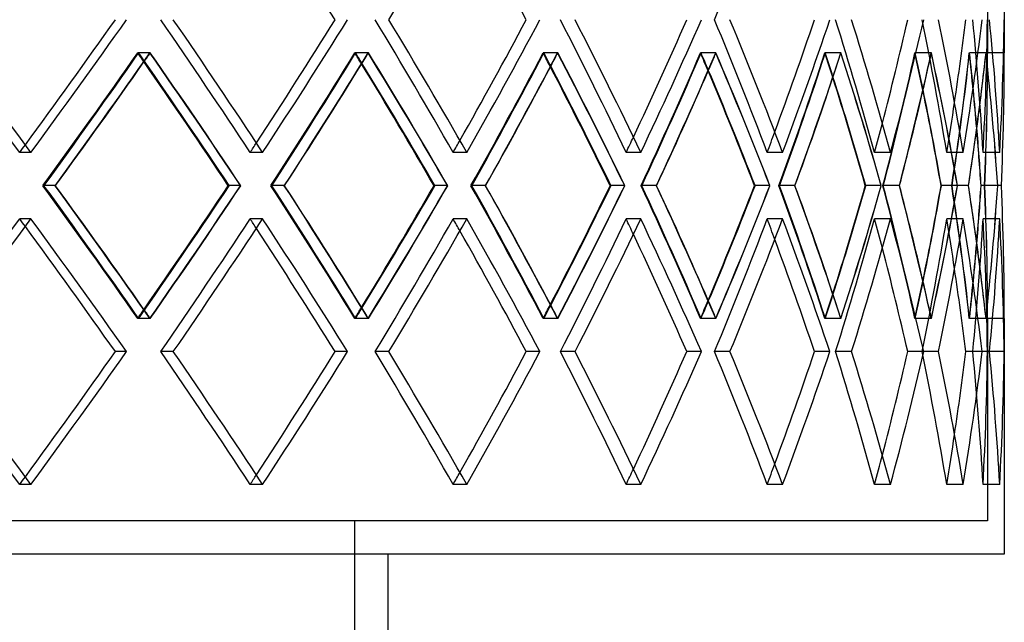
# Model space of a CAD drawing. Header units: millimetres. Extents: x -675 to 675, y -276 to 276.
# Tile 12 of 14: x 305 to 453, y -100 to -10. Entities that reach past the tile are written whole.
import ezdxf

# ---------------------------------------------------------------- set-up
doc = ezdxf.new("R2010")
doc.units = ezdxf.units.MM
doc.layers.add('HIDDEN', color=7, linetype='Continuous')
doc.layers.add('THICK', color=7, linetype='Continuous')

msp = doc.modelspace()

# ---------------------------------------------------------------- linework, layer by layer
at = {"layer": 'HIDDEN'}
for p, q in [((450, -4.68), (450, -14.72)), ((324.37, -14.62), (322.49, -14.62)), ((324.31, -14.62), (322.62, -14.62)), ((357.11, -14.62), (355.06, -14.62)), ((357.06, -14.62), (355.17, -14.62)), ((385.52, -14.62), (383.31, -14.62)), ((385.47, -14.62), (383.41, -14.62)), ((409.24, -14.62), (406.92, -14.62)), ((409.2, -14.62), (407, -14.62)), ((428, -14.62), (425.59, -14.62)), ((427.97, -14.62), (425.65, -14.62)), ((441.56, -14.62), (439.09, -14.62)), ((441.54, -14.62), (439.13, -14.62)), ((449.76, -14.62), (447.26, -14.62)), ((449.75, -14.62), (447.28, -14.62)), ((452.5, -14.62), (450, -14.62)), ((306.47, -29.56), (304.78, -29.56)), ((306.47, -29.56), (304.78, -29.56)), ((341.23, -29.56), (339.35, -29.56)), ((341.23, -29.56), (339.35, -29.56)), ((371.85, -29.56), (369.8, -29.56)), ((371.85, -29.56), (369.8, -29.56)), ((397.96, -29.56), (395.76, -29.56)), ((397.96, -29.56), (395.76, -29.56)), ((419.24, -29.56), (416.92, -29.56)), ((419.24, -29.56), (416.92, -29.56)), ((435.43, -29.56), (433.02, -29.56)), ((435.43, -29.56), (433.02, -29.56)), ((446.33, -29.56), (443.86, -29.56)), ((446.33, -29.56), (443.86, -29.56)), ((451.81, -29.56), (449.32, -29.56)), ((451.81, -29.56), (449.32, -29.56)), ((310.11, -34.53), (308.25, -34.53)), ((310.11, -34.53), (308.42, -34.53)), ((337.95, -34.53), (336.06, -34.53)), ((344.48, -34.53), (342.44, -34.53)), ((344.48, -34.53), (342.59, -34.53)), ((369, -34.53), (366.94, -34.53)), ((374.67, -34.53), (372.48, -34.53)), ((374.67, -34.53), (372.61, -34.53)), ((395.57, -34.53), (393.37, -34.53)), ((400.31, -34.53), (398, -34.53)), ((400.31, -34.53), (398.11, -34.53)), ((417.34, -34.53), (415.02, -34.53)), ((421.09, -34.53), (418.68, -34.53)), ((421.09, -34.53), (418.77, -34.53)), ((434.05, -34.53), (431.64, -34.53)), ((436.75, -34.53), (434.29, -34.53)), ((436.75, -34.53), (434.35, -34.53)), ((445.48, -34.53), (443.02, -34.53)), ((447.13, -34.53), (444.62, -34.53)), ((447.12, -34.53), (444.65, -34.53)), ((451.51, -34.53), (449.02, -34.53)), ((452.06, -34.53), (449.55, -34.53)), ((452.06, -34.53), (449.56, -34.53)), ((306.47, -39.51), (304.78, -39.51)), ((306.47, -39.51), (304.78, -39.51)), ((341.23, -39.51), (339.35, -39.51)), ((341.23, -39.51), (339.35, -39.51)), ((371.85, -39.51), (369.8, -39.51)), ((371.85, -39.51), (369.8, -39.51)), ((397.96, -39.51), (395.76, -39.51)), ((397.96, -39.51), (395.76, -39.51)), ((419.24, -39.51), (416.92, -39.51)), ((419.24, -39.51), (416.92, -39.51)), ((435.43, -39.51), (433.02, -39.51)), ((435.43, -39.51), (433.02, -39.51)), ((446.33, -39.51), (443.86, -39.51)), ((446.33, -39.51), (443.86, -39.51)), ((451.81, -39.51), (449.32, -39.51)), ((451.81, -39.51), (449.32, -39.51)), ((324.37, -54.44), (322.49, -54.44)), ((324.31, -54.44), (322.62, -54.44)), ((357.11, -54.44), (355.06, -54.44)), ((357.06, -54.44), (355.17, -54.44)), ((385.52, -54.44), (383.31, -54.44)), ((385.47, -54.44), (383.41, -54.44)), ((409.24, -54.44), (406.92, -54.44)), ((409.2, -54.44), (407, -54.44)), ((428, -54.44), (425.59, -54.44)), ((427.97, -54.44), (425.65, -54.44)), ((441.56, -54.44), (439.09, -54.44)), ((441.54, -54.44), (439.13, -54.44)), ((449.76, -54.44), (447.26, -54.44)), ((449.75, -54.44), (447.28, -54.44)), ((452.5, -54.44), (450, -54.44)), ((450, -54.44), (450, -84.8)), ((320.82, -59.42), (319.13, -59.42)), ((327.83, -59.42), (325.94, -59.42)), ((327.83, -59.42), (325.94, -59.42)), ((353.98, -59.42), (352.09, -59.42)), ((360.15, -59.42), (358.09, -59.42)), ((360.15, -59.42), (358.09, -59.42)), ((382.84, -59.42), (380.78, -59.42)), ((388.1, -59.42), (385.9, -59.42)), ((388.1, -59.42), (385.9, -59.42)), ((407.05, -59.42), (404.85, -59.42)), ((411.34, -59.42), (409.02, -59.42)), ((411.34, -59.42), (409.02, -59.42)), ((426.32, -59.42), (424.01, -59.42)), ((429.59, -59.42), (427.18, -59.42)), ((429.59, -59.42), (427.18, -59.42)), ((440.42, -59.42), (438.01, -59.42)), ((442.62, -59.42), (440.15, -59.42)), ((442.62, -59.42), (440.15, -59.42)), ((449.17, -59.42), (446.7, -59.42)), ((450.28, -59.42), (447.78, -59.42)), ((450.28, -59.42), (447.78, -59.42)), ((452.47, -59.42), (449.97, -59.42)), ((450.28, -59.42), (449.97, -59.42)), ((306.47, -79.33), (304.78, -79.33)), ((306.47, -79.33), (304.78, -79.33)), ((341.23, -79.33), (339.35, -79.33)), ((341.23, -79.33), (339.35, -79.33)), ((371.85, -79.33), (369.8, -79.33)), ((371.85, -79.33), (369.8, -79.33)), ((397.96, -79.33), (395.76, -79.33)), ((397.96, -79.33), (395.76, -79.33)), ((419.24, -79.33), (416.92, -79.33)), ((419.24, -79.33), (416.92, -79.33)), ((435.43, -79.33), (433.02, -79.33)), ((435.43, -79.33), (433.02, -79.33)), ((446.33, -79.33), (443.86, -79.33)), ((446.33, -79.33), (443.86, -79.33)), ((451.81, -79.33), (449.32, -79.33)), ((451.81, -79.33), (449.32, -79.33)), ((450, -84.8), (0, -84.8)), ((355, -84.8), (355, -275.5))]:
    msp.add_line(p, q, dxfattribs=at)
for centre, major_axis, ratio, start_param, end_param in [((0, 10.26), (-419.22, -419.22), 0.390201, 1.898571, 1.942827), ((0, 10.26), (373.3, 373.3), 0.673173, -1.022559, -0.978303), ((0, -29.56), (419.22, -419.22), 0.390201, 1.198766, 1.243022), ((0, -29.56), (-419.22, 419.22), 0.390201, -1.942827, -1.898571), ((0, -29.56), (421.54, 421.54), 0.390201, -1.198766, -1.154754), ((0, -29.56), (409.57, -409.57), 0.455172, 1.14365, 1.187906), ((0, -29.56), (-409.57, 409.57), 0.455172, -1.997943, -1.953686), ((0, -29.56), (411.84, 411.84), 0.455172, -1.14365, -1.099638), ((0, -29.56), (398.68, -398.68), 0.523489, 1.088534, 1.132791), ((0, -29.56), (-398.68, 398.68), 0.523489, -2.053058, -2.008802), ((0, -29.56), (400.89, 400.89), 0.523489, -1.088534, -1.044523), ((0, -29.56), (386.57, -386.57), 0.595871, 1.033419, 1.077675), ((0, -29.56), (-386.57, 386.57), 0.595871, -2.108174, -2.063918), ((0, -29.56), (388.72, 388.72), 0.595871, -1.033419, -0.989407), ((0, -29.56), (373.3, -373.3), 0.673173, 0.978303, 1.022559), ((0, -29.56), (-373.3, 373.3), 0.673173, -2.16329, -2.119033), ((0, -29.56), (375.37, 375.37), 0.673173, -0.978303, -0.934291), ((0, -29.56), (358.89, -358.89), 0.756438, 0.923187, 0.967444), ((0, -29.56), (-358.89, 358.89), 0.756438, -2.218405, -2.174149), ((0, -29.56), (360.88, 360.88), 0.756438, -0.923187, -0.879176), ((0, -29.56), (343.39, -343.39), 0.846957, 0.868072, 0.912328), ((0, -29.56), (-343.39, 343.39), 0.846957, -2.273521, -2.229265), ((0, -29.56), (345.3, 345.3), 0.846957, -0.868072, -0.82406), ((0, -29.56), (326.84, -326.84), 0.946349, 0.812956, 0.857212), ((0, -29.56), (-326.84, 326.84), 0.946349, -2.328637, -2.28438), ((0, -29.56), (-326.84, -326.84), 0.946349, 2.328637, 2.372893), ((0, -29.56), (328.66, 328.66), 0.946349, -0.812956, -0.768944), ((0, 10.26), (409.57, 409.57), 0.455172, -1.243353, -1.198974), ((0, -39.51), (-419.22, -419.22), 0.390201, 1.953882, 1.998152), ((0, -39.51), (409.57, -409.57), 0.455172, 1.196064, 1.198974), ((0, 10.26), (-419.22, 419.22), 0.390201, -2.000854, -1.998152), ((0, 10.26), (411.84, 411.84), 0.455172, -1.201661, -1.198669), ((0, -39.51), (411.84, -411.84), 0.455172, 1.154643, 1.198669), ((0, 10.26), (398.68, 398.68), 0.523489, -1.188238, -1.143859), ((0, -39.51), (-409.57, -409.57), 0.455172, 2.008997, 2.053267), ((0, -39.51), (398.68, -398.68), 0.523489, 1.140235, 1.143859), ((0, 10.26), (-409.57, 409.57), 0.455172, -2.056683, -2.053267), ((0, 10.26), (400.89, 400.89), 0.523489, -1.147255, -1.143553), ((0, -39.51), (400.89, -400.89), 0.523489, 1.099528, 1.143553), ((0, 10.26), (386.57, 386.57), 0.595871, -1.133122, -1.088743), ((0, -39.51), (-398.68, -398.68), 0.523489, 2.064113, 2.108383), ((0, -39.51), (386.57, -386.57), 0.595871, 1.08417, 1.088743), ((0, 10.26), (-398.68, 398.68), 0.523489, -2.11275, -2.108383), ((0, 10.26), (388.72, 388.72), 0.595871, -1.093084, -1.088437), ((0, -39.51), (388.72, -388.72), 0.595871, 1.044412, 1.088437), ((0, 10.26), (373.3, 373.3), 0.673173, -1.078006, -1.033627), ((0, -39.51), (-386.57, -386.57), 0.595871, 2.119229, 2.163499), ((0, -39.51), (373.3, -373.3), 0.673173, 1.027687, 1.033627), ((0, 10.26), (-386.57, 386.57), 0.595871, -2.169233, -2.163499), ((0, 10.26), (375.37, 375.37), 0.673173, -1.039328, -1.033322), ((0, -39.51), (375.37, -375.37), 0.673173, 0.989296, 1.033322), ((0, 10.26), (358.89, 358.89), 0.756438, -1.022891, -0.978512), ((0, -39.51), (-373.3, -373.3), 0.673173, 2.174344, 2.218614), ((0, -39.51), (358.89, -358.89), 0.756438, 0.970368, 0.978512), ((0, 10.26), (-373.3, 373.3), 0.673173, -2.226556, -2.218614), ((0, 10.26), (360.88, 360.88), 0.756438, -0.986406, -0.978206), ((0, -39.51), (360.88, -360.88), 0.756438, 0.934181, 0.978206), ((0, 10.26), (343.39, 343.39), 0.846957, -0.967775, -0.923396), ((0, -39.51), (-358.89, -358.89), 0.756438, 2.22946, 2.27373), ((0, -39.51), (343.39, -343.39), 0.846957, 0.910953, 0.923396), ((0, 10.26), (-358.89, 358.89), 0.756438, -2.28598, -2.27373), ((0, 10.26), (345.3, 345.3), 0.846957, -0.935571, -0.92309), ((0, -39.51), (345.3, -345.3), 0.846957, 0.879065, 0.92309), ((0, 10.26), (326.84, 326.84), 0.946349, -0.912659, -0.868281), ((0, -39.51), (-343.39, -343.39), 0.846957, 2.284576, 2.328846), ((0, -39.51), (326.84, -326.84), 0.946349, 0.843152, 0.868281), ((0, 10.26), (-343.39, 343.39), 0.846957, -2.353834, -2.328846), ((0, 10.26), (328.66, 328.66), 0.946349, -0.893097, -0.867975), ((0, 10.26), (-326.84, 326.84), 0.946349, -2.42834, -2.383961), ((0, -39.51), (-326.84, -326.84), 0.946349, 2.339691, 2.383752), ((0, -39.51), (328.66, -328.66), 0.946349, 0.823949, 0.867975), ((0, -29.56), (-343.39, -343.39), 0.846957, 2.273521, 2.29017), ((0, -29.56), (-373.3, -373.3), 0.673173, 2.16329, 2.170129), ((0, -29.56), (-358.89, -358.89), 0.756438, 2.218405, 2.228229), ((0, -29.56), (-398.68, -398.68), 0.523489, 2.053058, 2.057065), ((0, -29.56), (-386.57, -386.57), 0.595871, 2.108174, 2.113307), ((0, -29.56), (-419.22, -419.22), 0.390201, 1.942827, 1.945384), ((0, -29.56), (-409.57, -409.57), 0.455172, 1.997943, 2.001132), ((0, -79.33), (409.57, -409.57), 0.455172, 1.198974, 1.243353), ((0, -29.56), (-419.22, 419.22), 0.390201, -1.998152, -1.953882), ((0, -29.56), (411.84, 411.84), 0.455172, -1.198669, -1.154643), ((0, -79.33), (398.68, -398.68), 0.523489, 1.143859, 1.188238), ((0, -29.56), (-409.57, 409.57), 0.455172, -2.053267, -2.008997), ((0, -29.56), (400.89, 400.89), 0.523489, -1.143553, -1.099528), ((0, -79.33), (386.57, -386.57), 0.595871, 1.088743, 1.133122), ((0, -29.56), (-398.68, 398.68), 0.523489, -2.108383, -2.064113), ((0, -29.56), (388.72, 388.72), 0.595871, -1.088437, -1.044412), ((0, -79.33), (373.3, -373.3), 0.673173, 1.033627, 1.078006), ((0, -29.56), (-386.57, 386.57), 0.595871, -2.163499, -2.119229), ((0, -29.56), (375.37, 375.37), 0.673173, -1.033322, -0.989296), ((0, -79.33), (358.89, -358.89), 0.756438, 0.978512, 1.022891), ((0, -29.56), (-373.3, 373.3), 0.673173, -2.218614, -2.174344), ((0, -29.56), (360.88, 360.88), 0.756438, -0.978206, -0.934181), ((0, -79.33), (343.39, -343.39), 0.846957, 0.923396, 0.967775), ((0, -29.56), (-358.89, 358.89), 0.756438, -2.27373, -2.22946), ((0, -29.56), (345.3, 345.3), 0.846957, -0.92309, -0.879065), ((0, -79.33), (326.84, -326.84), 0.946349, 0.868281, 0.912659), ((0, -29.56), (-343.39, 343.39), 0.846957, -2.328846, -2.284576), ((0, -79.33), (-326.84, -326.84), 0.946349, 2.383961, 2.42834), ((0, -29.56), (-326.84, 326.84), 0.946349, -2.383961, -2.339691), ((0, -29.56), (328.66, 328.66), 0.946349, -0.867975, -0.823949), ((0, -39.51), (419.22, 419.22), 0.390201, -1.243022, -1.198766), ((0, -39.51), (-419.22, -419.22), 0.390201, 1.898571, 1.942827), ((0, -39.51), (-419.22, 419.22), 0.390201, -1.945384, -1.942827), ((0, -39.51), (421.54, -421.54), 0.390201, 1.154754, 1.198766), ((0, -39.51), (409.57, 409.57), 0.455172, -1.187906, -1.14365), ((0, -39.51), (-409.57, -409.57), 0.455172, 1.953686, 1.997943), ((0, -39.51), (-409.57, 409.57), 0.455172, -2.001132, -1.997943), ((0, -39.51), (411.84, -411.84), 0.455172, 1.099638, 1.14365), ((0, -39.51), (398.68, 398.68), 0.523489, -1.132791, -1.088534), ((0, -39.51), (-398.68, -398.68), 0.523489, 2.008802, 2.053058), ((0, -39.51), (-398.68, 398.68), 0.523489, -2.057065, -2.053058), ((0, -39.51), (400.89, -400.89), 0.523489, 1.044523, 1.088534), ((0, -39.51), (386.57, 386.57), 0.595871, -1.077675, -1.033419), ((0, -39.51), (-386.57, -386.57), 0.595871, 2.063918, 2.108174), ((0, -39.51), (-386.57, 386.57), 0.595871, -2.113307, -2.108174), ((0, -39.51), (388.72, -388.72), 0.595871, 0.989407, 1.033419), ((0, -39.51), (373.3, 373.3), 0.673173, -1.022559, -0.978303), ((0, -39.51), (-373.3, -373.3), 0.673173, 2.119033, 2.16329), ((0, -39.51), (-373.3, 373.3), 0.673173, -2.170129, -2.16329), ((0, -39.51), (375.37, -375.37), 0.673173, 0.934291, 0.978303), ((0, -39.51), (358.89, 358.89), 0.756438, -0.967444, -0.923187), ((0, -39.51), (-358.89, -358.89), 0.756438, 2.174149, 2.218405), ((0, -39.51), (-358.89, 358.89), 0.756438, -2.228229, -2.218405), ((0, -39.51), (360.88, -360.88), 0.756438, 0.879176, 0.923187), ((0, -39.51), (343.39, 343.39), 0.846957, -0.912328, -0.868072), ((0, -39.51), (-343.39, -343.39), 0.846957, 2.229265, 2.273521), ((0, -39.51), (-343.39, 343.39), 0.846957, -2.29017, -2.273521), ((0, -39.51), (345.3, -345.3), 0.846957, 0.82406, 0.868072), ((0, -39.51), (326.84, 326.84), 0.946349, -0.857212, -0.812956), ((0, -39.51), (-326.84, -326.84), 0.946349, 2.28438, 2.328637), ((0, -39.51), (-326.84, 326.84), 0.946349, -2.372893, -2.328637), ((0, -39.51), (328.66, -328.66), 0.946349, 0.768944, 0.812956), ((0, -29.56), (326.84, 326.84), 0.946349, -0.868281, -0.843152), ((0, -79.33), (-343.39, -343.39), 0.846957, 2.328846, 2.353834), ((0, -79.33), (328.66, -328.66), 0.946349, 0.867975, 0.893097), ((0, -29.56), (343.39, 343.39), 0.846957, -0.923396, -0.910953), ((0, -79.33), (-358.89, -358.89), 0.756438, 2.27373, 2.28598), ((0, -79.33), (345.3, -345.3), 0.846957, 0.92309, 0.935571), ((0, -29.56), (358.89, 358.89), 0.756438, -0.978512, -0.970368), ((0, -79.33), (-373.3, -373.3), 0.673173, 2.218614, 2.226556), ((0, -79.33), (360.88, -360.88), 0.756438, 0.978206, 0.986406), ((0, -29.56), (409.57, 409.57), 0.455172, -1.198974, -1.196064), ((0, -79.33), (411.84, -411.84), 0.455172, 1.198669, 1.201661), ((0, -29.56), (398.68, 398.68), 0.523489, -1.143859, -1.140235), ((0, -79.33), (-409.57, -409.57), 0.455172, 2.053267, 2.056683), ((0, -79.33), (400.89, -400.89), 0.523489, 1.143553, 1.147255), ((0, -29.56), (386.57, 386.57), 0.595871, -1.088743, -1.08417), ((0, -79.33), (-398.68, -398.68), 0.523489, 2.108383, 2.11275), ((0, -79.33), (388.72, -388.72), 0.595871, 1.088437, 1.093084), ((0, -29.56), (373.3, 373.3), 0.673173, -1.033627, -1.027687), ((0, -79.33), (-386.57, -386.57), 0.595871, 2.163499, 2.169233), ((0, -79.33), (375.37, -375.37), 0.673173, 1.033322, 1.039328), ((0, -79.33), (-419.22, -419.22), 0.390201, 1.998152, 2.000854), ((0, -79.33), (419.22, -419.22), 0.390201, 1.198766, 1.243022), ((0, -79.33), (-419.22, 419.22), 0.390201, -1.942827, -1.898571), ((0, -79.33), (421.54, 421.54), 0.390201, -1.198766, -1.154754), ((0, -79.33), (409.57, -409.57), 0.455172, 1.14365, 1.187906), ((0, -79.33), (-409.57, 409.57), 0.455172, -1.997943, -1.953686), ((0, -79.33), (411.84, 411.84), 0.455172, -1.14365, -1.099638), ((0, -79.33), (398.68, -398.68), 0.523489, 1.088534, 1.132791), ((0, -79.33), (-398.68, 398.68), 0.523489, -2.053058, -2.008802), ((0, -79.33), (400.89, 400.89), 0.523489, -1.088534, -1.044523), ((0, -79.33), (386.57, -386.57), 0.595871, 1.033419, 1.077675), ((0, -79.33), (-386.57, 386.57), 0.595871, -2.108174, -2.063918), ((0, -79.33), (388.72, 388.72), 0.595871, -1.033419, -0.989407), ((0, -79.33), (373.3, -373.3), 0.673173, 0.978303, 1.022559), ((0, -79.33), (-373.3, 373.3), 0.673173, -2.16329, -2.119033), ((0, -79.33), (375.37, 375.37), 0.673173, -0.978303, -0.934291), ((0, -79.33), (358.89, -358.89), 0.756438, 0.923187, 0.967444), ((0, -79.33), (-358.89, 358.89), 0.756438, -2.218405, -2.174149), ((0, -79.33), (360.88, 360.88), 0.756438, -0.923187, -0.879176), ((0, -79.33), (343.39, -343.39), 0.846957, 0.868072, 0.912328), ((0, -79.33), (-343.39, 343.39), 0.846957, -2.273521, -2.229265), ((0, -79.33), (345.3, 345.3), 0.846957, -0.868072, -0.82406), ((0, -79.33), (326.84, -326.84), 0.946349, 0.812956, 0.857212), ((0, -79.33), (-326.84, 326.84), 0.946349, -2.328637, -2.28438), ((0, -79.33), (-326.84, -326.84), 0.946349, 2.328637, 2.372893), ((0, -79.33), (328.66, 328.66), 0.946349, -0.812956, -0.768944), ((0, -79.33), (-343.39, -343.39), 0.846957, 2.273521, 2.29017), ((0, -79.33), (-358.89, -358.89), 0.756438, 2.218405, 2.228229), ((0, -79.33), (-373.3, -373.3), 0.673173, 2.16329, 2.170129), ((0, -79.33), (-419.22, -419.22), 0.390201, 1.942827, 1.945384), ((0, -79.33), (-409.57, -409.57), 0.455172, 1.997943, 2.001132), ((0, -79.33), (-398.68, -398.68), 0.523489, 2.053058, 2.057065), ((0, -79.33), (-386.57, -386.57), 0.595871, 2.108174, 2.113307)]:
    msp.add_ellipse(centre, major_axis=major_axis, ratio=ratio, start_param=start_param, end_param=end_param, dxfattribs=at)
at = {"layer": 'THICK'}
for p, q in [((452.5, -4.68), (452.5, -14.62)), ((310.14, -34.53), (310.11, -34.53)), ((337.92, -34.53), (336.22, -34.53)), ((344.51, -34.53), (344.48, -34.53)), ((368.97, -34.53), (367.08, -34.53)), ((374.69, -34.53), (374.67, -34.53)), ((395.55, -34.53), (393.49, -34.53)), ((400.32, -34.53), (400.31, -34.53)), ((417.33, -34.53), (415.12, -34.53)), ((421.1, -34.53), (421.09, -34.53)), ((434.04, -34.53), (431.71, -34.53)), ((436.76, -34.53), (436.75, -34.53)), ((445.48, -34.53), (443.06, -34.53)), ((451.51, -34.53), (449.03, -34.53)), ((452.5, -54.44), (452.5, -89.8)), ((320.82, -59.42), (319.13, -59.42)), ((353.98, -59.42), (352.09, -59.42)), ((382.84, -59.42), (380.78, -59.42)), ((407.05, -59.42), (404.85, -59.42)), ((426.32, -59.42), (424.01, -59.42)), ((440.42, -59.42), (438.01, -59.42)), ((449.17, -59.42), (446.7, -59.42)), ((452.47, -59.42), (450.28, -59.42)), ((452.5, -89.8), (0, -89.8)), ((360, -89.8), (360, -220.5))]:
    msp.add_line(p, q, dxfattribs=at)
for centre, major_axis, ratio, start_param, end_param in [((0, 10.26), (-400.89, -400.89), 0.523489, 2.009047, 2.053058), ((0, 10.26), (-409.57, 409.57), 0.455172, -2.042199, -2.001132), ((0, 10.26), (-398.68, 398.68), 0.523489, -2.097315, -2.057065), ((0, -29.56), (-421.54, 421.54), 0.390201, -1.942827, -1.898815), ((0, -29.56), (-419.22, -419.22), 0.390201, 1.945384, 1.987083), ((0, -29.56), (-421.54, -421.54), 0.390201, 1.942827, 1.986839), ((0, -29.56), (-411.84, 411.84), 0.455172, -1.997943, -1.953931), ((0, -29.56), (-409.57, -409.57), 0.455172, 2.001132, 2.042199), ((0, -29.56), (-411.84, -411.84), 0.455172, 1.997943, 2.041954), ((0, -29.56), (-400.89, 400.89), 0.523489, -2.053058, -2.009047), ((0, -29.56), (-398.68, -398.68), 0.523489, 2.057065, 2.097315), ((0, -29.56), (-400.89, -400.89), 0.523489, 2.053058, 2.09707), ((0, -29.56), (-388.72, 388.72), 0.595871, -2.108174, -2.064162), ((0, -29.56), (-386.57, -386.57), 0.595871, 2.113307, 2.15243), ((0, -29.56), (-388.72, -388.72), 0.595871, 2.108174, 2.152186), ((0, -29.56), (-375.37, 375.37), 0.673173, -2.16329, -2.119278), ((0, -29.56), (-373.3, -373.3), 0.673173, 2.170129, 2.207546), ((0, -29.56), (-375.37, -375.37), 0.673173, 2.16329, 2.207301), ((0, -29.56), (-360.88, 360.88), 0.756438, -2.218405, -2.174394), ((0, -29.56), (-358.89, -358.89), 0.756438, 2.228229, 2.262662), ((0, -29.56), (-360.88, -360.88), 0.756438, 2.218405, 2.262417), ((0, -29.56), (-345.3, 345.3), 0.846957, -2.273521, -2.229509), ((0, -29.56), (-343.39, -343.39), 0.846957, 2.29017, 2.317777), ((0, -29.56), (-345.3, -345.3), 0.846957, 2.273521, 2.317533), ((0, -29.56), (-328.66, 328.66), 0.946349, -2.328637, -2.284625), ((0, -29.56), (-328.66, -328.66), 0.946349, 2.328637, 2.372648), ((0, -39.51), (-421.54, -421.54), 0.390201, 1.95382, 1.997846), ((0, 10.26), (-421.54, 421.54), 0.390201, -2.041978, -1.997846), ((0, -39.51), (-411.84, -411.84), 0.455172, 2.008936, 2.052961), ((0, 10.26), (-411.84, 411.84), 0.455172, -2.097093, -2.052961), ((0, -39.51), (-400.89, -400.89), 0.523489, 2.064052, 2.108077), ((0, 10.26), (-400.89, 400.89), 0.523489, -2.152209, -2.108077), ((0, -39.51), (-388.72, -388.72), 0.595871, 2.119167, 2.163193), ((0, 10.26), (-388.72, 388.72), 0.595871, -2.207325, -2.163193), ((0, -39.51), (-375.37, -375.37), 0.673173, 2.174283, 2.218308), ((0, 10.26), (-375.37, 375.37), 0.673173, -2.26244, -2.218308), ((0, -39.51), (-360.88, -360.88), 0.756438, 2.229399, 2.273424), ((0, 10.26), (-360.88, 360.88), 0.756438, -2.317556, -2.273424), ((0, -39.51), (-345.3, -345.3), 0.846957, 2.284514, 2.32854), ((0, 10.26), (-345.3, 345.3), 0.846957, -2.372672, -2.32854), ((0, -39.51), (-328.66, -328.66), 0.946349, 2.33963, 2.383655), ((0, 10.26), (-328.66, 328.66), 0.946349, -2.427787, -2.383655), ((0, 10.26), (411.84, 411.84), 0.455172, -1.242801, -1.201661), ((0, -39.51), (409.57, -409.57), 0.455172, 1.154704, 1.196064), ((0, 10.26), (-419.22, 419.22), 0.390201, -2.04253, -2.000854), ((0, 10.26), (-409.57, 409.57), 0.455172, -2.097646, -2.056683), ((0, 10.26), (400.89, 400.89), 0.523489, -1.187685, -1.147255), ((0, -39.51), (398.68, -398.68), 0.523489, 1.099589, 1.140235), ((0, 10.26), (388.72, 388.72), 0.595871, -1.132569, -1.093084), ((0, -39.51), (386.57, -386.57), 0.595871, 1.044473, 1.08417), ((0, 10.26), (-398.68, 398.68), 0.523489, -2.152762, -2.11275), ((0, 10.26), (375.37, 375.37), 0.673173, -1.077454, -1.039328), ((0, -39.51), (373.3, -373.3), 0.673173, 0.989357, 1.027687), ((0, 10.26), (-386.57, 386.57), 0.595871, -2.207877, -2.169233), ((0, 10.26), (360.88, 360.88), 0.756438, -1.022338, -0.986406), ((0, -39.51), (358.89, -358.89), 0.756438, 0.934242, 0.970368), ((0, 10.26), (-373.3, 373.3), 0.673173, -2.262993, -2.226556), ((0, 10.26), (345.3, 345.3), 0.846957, -0.967222, -0.935571), ((0, -39.51), (343.39, -343.39), 0.846957, 0.879126, 0.910953), ((0, 10.26), (-358.89, 358.89), 0.756438, -2.318109, -2.28598), ((0, 10.26), (328.66, 328.66), 0.946349, -0.912107, -0.893097), ((0, -39.51), (326.84, -326.84), 0.946349, 0.82401, 0.843152), ((0, 10.26), (-343.39, 343.39), 0.846957, -2.373224, -2.353834), ((0, -29.56), (-421.54, 421.54), 0.390201, -1.997846, -1.95382), ((0, -79.33), (411.84, -411.84), 0.455172, 1.201661, 1.242801), ((0, -29.56), (409.57, 409.57), 0.455172, -1.196064, -1.154704), ((0, -79.33), (-419.22, -419.22), 0.390201, 2.000854, 2.04253), ((0, -79.33), (-421.54, -421.54), 0.390201, 1.997846, 2.041978), ((0, -29.56), (-411.84, 411.84), 0.455172, -2.052961, -2.008936), ((0, -79.33), (400.89, -400.89), 0.523489, 1.147255, 1.187685), ((0, -29.56), (398.68, 398.68), 0.523489, -1.140235, -1.099589), ((0, -79.33), (-409.57, -409.57), 0.455172, 2.056683, 2.097646), ((0, -79.33), (-411.84, -411.84), 0.455172, 2.052961, 2.097093), ((0, -29.56), (-400.89, 400.89), 0.523489, -2.108077, -2.064052), ((0, -79.33), (388.72, -388.72), 0.595871, 1.093084, 1.132569), ((0, -29.56), (386.57, 386.57), 0.595871, -1.08417, -1.044473), ((0, -79.33), (-398.68, -398.68), 0.523489, 2.11275, 2.152762), ((0, -79.33), (-400.89, -400.89), 0.523489, 2.108077, 2.152209), ((0, -29.56), (-388.72, 388.72), 0.595871, -2.163193, -2.119167), ((0, -79.33), (375.37, -375.37), 0.673173, 1.039328, 1.077454), ((0, -29.56), (373.3, 373.3), 0.673173, -1.027687, -0.989357), ((0, -79.33), (-386.57, -386.57), 0.595871, 2.169233, 2.207877), ((0, -79.33), (-388.72, -388.72), 0.595871, 2.163193, 2.207325), ((0, -29.56), (-375.37, 375.37), 0.673173, -2.218308, -2.174283), ((0, -79.33), (360.88, -360.88), 0.756438, 0.986406, 1.022338), ((0, -29.56), (358.89, 358.89), 0.756438, -0.970368, -0.934242), ((0, -79.33), (-373.3, -373.3), 0.673173, 2.226556, 2.262993), ((0, -79.33), (-375.37, -375.37), 0.673173, 2.218308, 2.26244), ((0, -29.56), (-360.88, 360.88), 0.756438, -2.273424, -2.229399), ((0, -79.33), (345.3, -345.3), 0.846957, 0.935571, 0.967222), ((0, -29.56), (343.39, 343.39), 0.846957, -0.910953, -0.879126), ((0, -79.33), (-358.89, -358.89), 0.756438, 2.28598, 2.318109), ((0, -79.33), (-360.88, -360.88), 0.756438, 2.273424, 2.317556), ((0, -29.56), (-345.3, 345.3), 0.846957, -2.32854, -2.284514), ((0, -79.33), (328.66, -328.66), 0.946349, 0.893097, 0.912107), ((0, -29.56), (326.84, 326.84), 0.946349, -0.843152, -0.82401), ((0, -79.33), (-343.39, -343.39), 0.846957, 2.353834, 2.373224), ((0, -79.33), (-345.3, -345.3), 0.846957, 2.32854, 2.372672), ((0, -29.56), (-328.66, 328.66), 0.946349, -2.383655, -2.33963), ((0, -79.33), (-328.66, -328.66), 0.946349, 2.383655, 2.427787), ((0, -39.51), (-421.54, -421.54), 0.390201, 1.898815, 1.942827), ((0, -39.51), (-421.54, 421.54), 0.390201, -1.986839, -1.942827), ((0, -39.51), (-411.84, -411.84), 0.455172, 1.953931, 1.997943), ((0, -39.51), (-411.84, 411.84), 0.455172, -2.041954, -1.997943), ((0, -39.51), (-400.89, -400.89), 0.523489, 2.009047, 2.053058), ((0, -39.51), (-400.89, 400.89), 0.523489, -2.09707, -2.053058), ((0, -39.51), (-388.72, -388.72), 0.595871, 2.064162, 2.108174), ((0, -39.51), (-388.72, 388.72), 0.595871, -2.152186, -2.108174), ((0, -39.51), (-375.37, -375.37), 0.673173, 2.119278, 2.16329), ((0, -39.51), (-375.37, 375.37), 0.673173, -2.207301, -2.16329), ((0, -39.51), (-360.88, -360.88), 0.756438, 2.174394, 2.218405), ((0, -39.51), (-360.88, 360.88), 0.756438, -2.262417, -2.218405), ((0, -39.51), (-345.3, -345.3), 0.846957, 2.229509, 2.273521), ((0, -39.51), (-345.3, 345.3), 0.846957, -2.317533, -2.273521), ((0, -39.51), (-328.66, -328.66), 0.946349, 2.284625, 2.328637), ((0, -39.51), (-328.66, 328.66), 0.946349, -2.372648, -2.328637), ((0, -39.51), (-419.22, 419.22), 0.390201, -1.987083, -1.945384), ((0, -39.51), (-409.57, 409.57), 0.455172, -2.042199, -2.001132), ((0, -39.51), (-398.68, 398.68), 0.523489, -2.097315, -2.057065), ((0, -39.51), (-386.57, 386.57), 0.595871, -2.15243, -2.113307), ((0, -39.51), (-373.3, 373.3), 0.673173, -2.207546, -2.170129), ((0, -39.51), (-358.89, 358.89), 0.756438, -2.262662, -2.228229), ((0, -39.51), (-343.39, 343.39), 0.846957, -2.317777, -2.29017), ((0, -79.33), (-421.54, 421.54), 0.390201, -1.942827, -1.898815), ((0, -79.33), (-419.22, -419.22), 0.390201, 1.945384, 1.987083), ((0, -79.33), (-421.54, -421.54), 0.390201, 1.942827, 1.986839), ((0, -79.33), (-411.84, 411.84), 0.455172, -1.997943, -1.953931), ((0, -79.33), (-409.57, -409.57), 0.455172, 2.001132, 2.042199), ((0, -79.33), (-411.84, -411.84), 0.455172, 1.997943, 2.041954), ((0, -79.33), (-400.89, 400.89), 0.523489, -2.053058, -2.009047), ((0, -79.33), (-398.68, -398.68), 0.523489, 2.057065, 2.097315), ((0, -79.33), (-400.89, -400.89), 0.523489, 2.053058, 2.09707), ((0, -79.33), (-388.72, 388.72), 0.595871, -2.108174, -2.064162), ((0, -79.33), (-386.57, -386.57), 0.595871, 2.113307, 2.15243), ((0, -79.33), (-388.72, -388.72), 0.595871, 2.108174, 2.152186), ((0, -79.33), (-375.37, 375.37), 0.673173, -2.16329, -2.119278), ((0, -79.33), (-373.3, -373.3), 0.673173, 2.170129, 2.207546), ((0, -79.33), (-375.37, -375.37), 0.673173, 2.16329, 2.207301), ((0, -79.33), (-360.88, 360.88), 0.756438, -2.218405, -2.174394), ((0, -79.33), (-358.89, -358.89), 0.756438, 2.228229, 2.262662), ((0, -79.33), (-360.88, -360.88), 0.756438, 2.218405, 2.262417), ((0, -79.33), (-345.3, 345.3), 0.846957, -2.273521, -2.229509), ((0, -79.33), (-343.39, -343.39), 0.846957, 2.29017, 2.317777), ((0, -79.33), (-345.3, -345.3), 0.846957, 2.273521, 2.317533), ((0, -79.33), (-328.66, 328.66), 0.946349, -2.328637, -2.284625), ((0, -79.33), (-328.66, -328.66), 0.946349, 2.328637, 2.372648)]:
    msp.add_ellipse(centre, major_axis=major_axis, ratio=ratio, start_param=start_param, end_param=end_param, dxfattribs=at)

doc.saveas('drawing.dxf')
